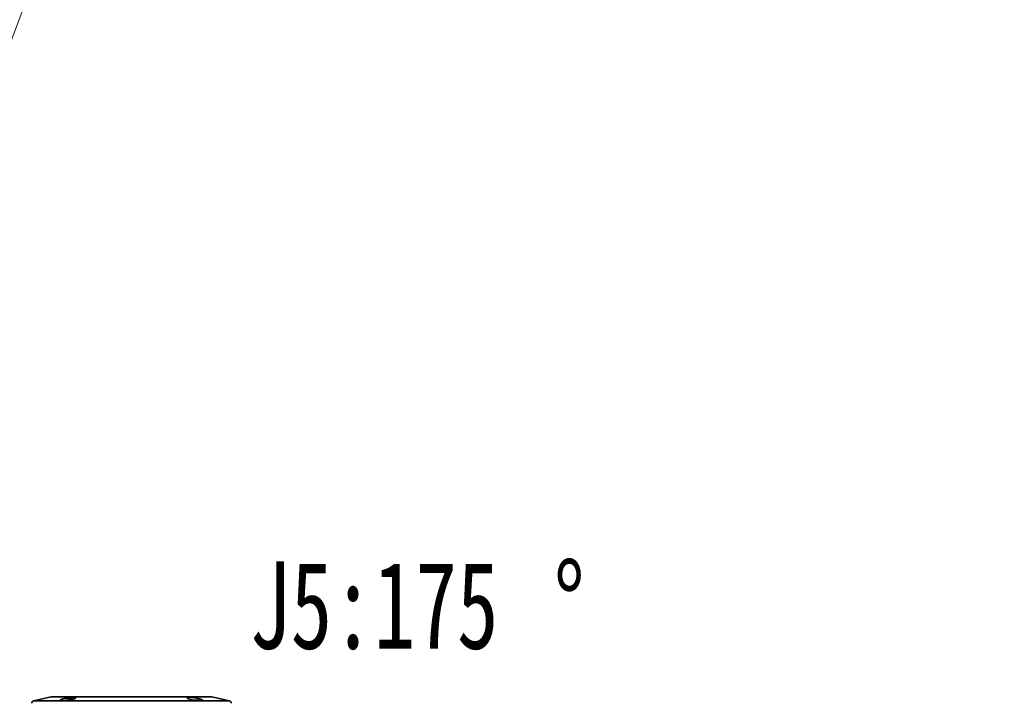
# Model space of a CAD drawing. Header units: millimetres. Extents: x -54 to 820, y 0 to 420.
# Tile 7 of 26: x 124 to 163, y 141 to 168. Entities that reach past the tile are written whole.
import ezdxf

# ---------------------------------------------------------------- set-up
doc = ezdxf.new("R2010")
doc.units = ezdxf.units.MM
doc.linetypes.add('CENTERX2', pattern=[20.32, 12.7, -2.54, 2.54, -2.54])
doc.layers.add('标注层', color=150, linetype='Continuous')
doc.styles.add('SLDTEXTSTYLE0', font='TXT', dxfattribs={"width": 0.7})
doc.styles.add('SLDTEXTSTYLE1', font='TXT', dxfattribs={"width": 0.7, "bigfont": 'bigfont'})

# ---------------------------------------------------------------- blocks, each defined once
blk = doc.blocks.new('SW_NOTE_18')
at = {"color": 0, "linetype": 'Continuous', "lineweight": 0, "insert": (0, -8.555), "char_height": 3.5, "attachment_point": 1, "style": 'SLDTEXTSTYLE1'}
blk.add_mtext('2\\M+18141\\M+196A2\\M+1928D\\M+18EDA\\M+190A1\\M+188C8电', dxfattribs=at)
blk = doc.blocks.new('SW_NOTE_32')
at = {"layer": '标注层', "color": 0, "char_height": 3.5, "attachment_point": 1, "style": 'SLDTEXTSTYLE0'}
for s, insert in [('J5:175', (0, 4.512)), ('%%d', (12.221, 4.512))]:
    blk.add_mtext(s, dxfattribs=dict(at, insert=insert))

msp = doc.modelspace()

# ---------------------------------------------------------------- linework, layer by layer
at = {"color": 7, "linetype": 'Continuous', "lineweight": 35}
for p, q in [((125.1491, 141.2868), (124.4436, 141.1281)), ((131.56, 141.2893), (125.1711, 141.2893)), ((125.655, 141.221), (125.985, 141.221)), ((130.8681, 141.1555), (131.0761, 141.1555)), ((132.2875, 141.1281), (131.582, 141.2868))]:
    msp.add_line(p, q, dxfattribs=at)
at = {"color": 8, "linetype": 'Continuous', "lineweight": 35}
for p, q in [((124.4436, 141.1281), (125.5923, 141.1281)), ((126.0912, 141.2868), (125.1491, 141.2868)), ((125.5923, 141.1281), (132.2875, 141.1281)), ((131.582, 141.2868), (126.0912, 141.2868))]:
    msp.add_line(p, q, dxfattribs=at)
at = {"color": 7, "linetype": 'Continuous', "lineweight": 35, "flags": 128}
for points in [[(125.6807, 141.221), (125.7733, 141.2413), (125.8835, 141.2595), (125.9847, 141.2702), (126.0653, 141.2722), (126.1183, 141.2658), (126.1397, 141.252), (126.1268, 141.2323), (126.0793, 141.2088), (126.0008, 141.1843), (125.9003, 141.1618), (125.8286, 141.1494), (125.8286, 141.1494)], [(126.0218, 141.1918), (126.0059, 141.2055), (125.985, 141.221)], [(131.1082, 141.1307), (131.0971, 141.1401), (131.0761, 141.1555)]]:
    msp.add_lwpolyline(points, dxfattribs=at)
at = {"color": 7, "linetype": 'CENTERX2', "lineweight": 18}
msp.add_arc((210.3652, 136.4907), 92.2, 95, 85, dxfattribs=at)
at = {"color": 7, "linetype": 'Continuous', "lineweight": 35}
for centre, radius, start, end in [((124.4655, 141.0305), 0.1, 102.68038, 180), ((125.1711, 141.1893), 0.1, 90, 102.68038), ((125.82, 140.9748), 0.2963, 123.83632, 147.92176), ((131.56, 141.1893), 0.1, 77.31962, 90), ((132.2655, 141.0305), 0.1, 0, 77.31962)]:
    msp.add_arc(centre, radius, start, end, dxfattribs=at)
for points, knots in [([(125.8286, 141.1494), (125.793, 141.1445), (125.7218, 141.1346), (125.625, 141.128), (125.5503, 141.1285), (125.5055, 141.1362), (125.4947, 141.1505), (125.5199, 141.1701), (125.5734, 141.1923), (125.6282, 141.2071), (125.6531, 141.2139)], [0, 0, 0, 0, 0.1272616, 0.2545976, 0.3804479, 0.5055605, 0.6315195, 0.7596208, 0.890469, 1, 1, 1, 1]), ([(130.9025, 141.1494), (130.8661, 141.1556), (130.7934, 141.1679), (130.6987, 141.1917), (130.6278, 141.2166), (130.5896, 141.2403), (130.5894, 141.2594), (130.6266, 141.271), (130.6951, 141.2738), (130.7859, 141.2679), (130.8897, 141.2542), (130.9966, 141.2344), (131.0958, 141.2107), (131.1754, 141.1858), (131.2247, 141.1627), (131.2369, 141.1442), (131.2111, 141.1321), (131.1517, 141.1273), (131.0666, 141.1301), (130.9789, 141.1384), (130.9233, 141.1464), (130.9025, 141.1494)], [0, 0, 0, 0, 0.0545208, 0.1090099, 0.1642606, 0.2199412, 0.2751538, 0.3290922, 0.3815538, 0.4331342, 0.4848834, 0.5377166, 0.5919847, 0.6473553, 0.7030196, 0.7581071, 0.8120833, 0.8649175, 0.9170157, 0.9690028, 1, 1, 1, 1])]:
    msp.add_open_spline(points, degree=3, knots=knots, dxfattribs=at)

# ---------------------------------------------------------------- block references
at = {"color": 1, "linetype": 'Continuous', "lineweight": 0}
msp.add_blockref('SW_NOTE_18', (0.7276, 155.2815), dxfattribs=at)
at = {"layer": '标注层'}
msp.add_blockref('SW_NOTE_32', (133.0828, 142.2016), dxfattribs=at)

doc.saveas('drawing.dxf')
